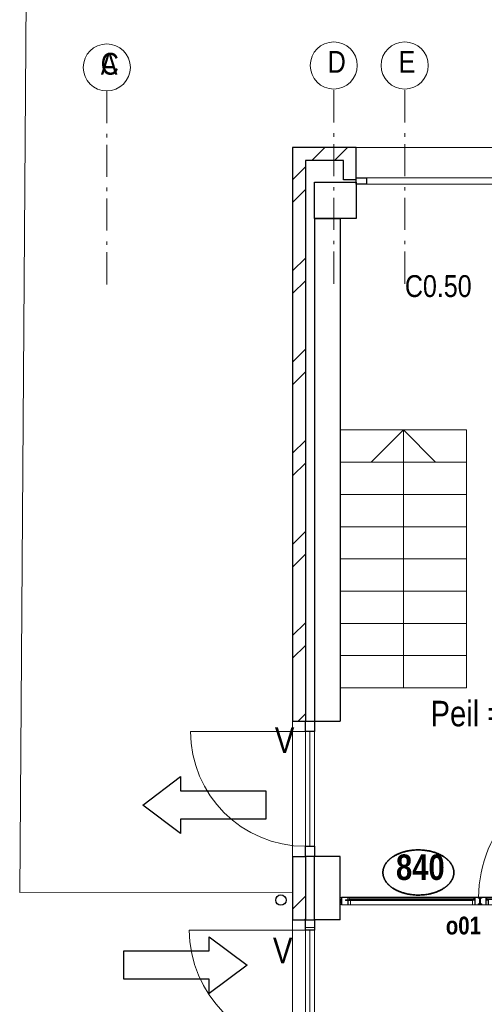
# Model space of a CAD drawing. Header units: millimetres. Extents: x 18442 to 242186, y -49554 to 63508.
# Tile 59 of 175: x 166100 to 169703, y 27796 to 35433. Entities that reach past the tile are written whole.
import ezdxf
from ezdxf.enums import TextEntityAlignment as Align

# ---------------------------------------------------------------- set-up
doc = ezdxf.new("R2010")
doc.units = ezdxf.units.MM
doc.header["$LTSCALE"] = 400
doc.header["$PDMODE"] = 1
doc.header["$PDSIZE"] = 15
doc.linetypes.add('STYLE_06', pattern=[1.041641, 0.625, -0.208282, 0.069427, -0.138931])
for name, color, linetype, lineweight in [('BA-Vluchtwegaanduiding', 43, 'Continuous', 9), ('Buitenkozijnen', 140, 'Continuous', 15), ('Detailaanduiding', 5, 'Continuous', 70), ('Kozijnmerken', 43, 'Continuous', 9), ('mat-baksteen', 5, 'Continuous', 25), ('mat-beton (ihwg)', 5, 'Continuous', 25), ('mat-glas-vert', 140, 'Continuous', 15), ('MAT-kit', 140, 'Continuous', 5), ('mat-kunststof', 43, 'Continuous', 9), ('mat-staal', 5, 'Continuous', 25), ('None', 7, 'Continuous', 9), ('Ruimtenummers', 92, 'Continuous', 25), ('Sloopwerk', 92, 'Continuous', 25), ('Tekst', 140, 'Continuous', 15)]:
    doc.layers.add(name, color=color, linetype=linetype, lineweight=lineweight)
doc.layers.get('Kozijnmerken').off()
doc.styles.add('Arial Narrow', font='ARIALN.TTF', dxfattribs={"height": 211.666667})
doc.styles.add('Arial Narrow (bold)', font='ARIALNB.TTF', dxfattribs={"height": 172.861111})
doc.styles.get("Standard").update_dxf_attribs({"font": 'arial.ttf'})

# ---------------------------------------------------------------- blocks, each defined once
blk = doc.blocks.new('*X1002')
at = {"layer": 'None', "lineweight": 9}
for p, q in [((-11028.8, 40590), (-10928.8, 40690)), ((-10852.4, 40590), (-10752.4, 40690))]:
    blk.add_line(p, q, dxfattribs=at)
blk = doc.blocks.new('*X1003')
at = {"layer": 'None', "lineweight": 9}
for p, q in [((-11178.9, 40439.9), (-11078.9, 40539.9)), ((-11178.9, 40263.5), (-11078.9, 40363.5)), ((-11178.9, 39732.7), (-11078.9, 39832.7)), ((-11178.9, 39556.4), (-11078.9, 39656.4)), ((-11178.9, 39025.6), (-11078.9, 39125.6)), ((-11178.9, 38849.3), (-11078.9, 38949.3)), ((-11178.9, 38318.5), (-11078.9, 38418.5)), ((-11178.9, 38142.1), (-11078.9, 38242.1)), ((-11178.9, 37611.4), (-11078.9, 37711.4)), ((-11178.9, 37435), (-11078.9, 37535)), ((-11178.9, 36904.3), (-11078.9, 37004.3)), ((-11178.9, 36727.9), (-11078.9, 36827.9)), ((-11136.2, 36240), (-11078.9, 36297.2))]:
    blk.add_line(p, q, dxfattribs=at)
blk = doc.blocks.new('*X1004')
at = {"layer": 'None', "lineweight": 9}
for p, q in [((-11178.9, 34783), (-11078.9, 34883)), ((-11085.6, 34700), (-11078.9, 34706.6))]:
    blk.add_line(p, q, dxfattribs=at)
blk = doc.blocks.new('*U1047')
at = {"layer": 'Buitenkozijnen', "lineweight": 15}
for p, q in [((0, 25), (1985, 25)), ((0, -25), (0, 25)), ((1985, -25), (1985, 25)), ((0, -25), (1985, -25))]:
    blk.add_line(p, q, dxfattribs=at)
blk = doc.blocks.new('Gevelpui best 1985')
at = {"layer": 'Buitenkozijnen', "color": 43, "lineweight": 9}
blk.add_line((0, 259.8), (1985, 259.8), dxfattribs=at)
at = {"layer": 'Buitenkozijnen', "color": 92, "lineweight": 25}
for points in [[(0, -25), (0, 25), (80, 25), (80, -25)], [(1905, -25), (1905, 25), (1985, 25), (1985, -25)]]:
    blk.add_lwpolyline(points, close=True, dxfattribs=at)
at = {"layer": 'Buitenkozijnen'}
blk.add_blockref('*U1047', (0, 0), dxfattribs=at)
blk = doc.blocks.new('*U1049')
at = {"layer": 'Buitenkozijnen', "lineweight": 15}
for p, q in [((70, 0), (0, 0)), ((0, -1770), (0, 0)), ((70, -1770), (70, 0)), ((70, -1770), (0, -1770))]:
    blk.add_line(p, q, dxfattribs=at)
blk = doc.blocks.new('Gevelpui vluchtdeur 1830')
at = {"layer": 'Buitenkozijnen', "color": 43, "lineweight": 9}
blk.add_line((-100, -1770), (-100, 60), dxfattribs=at)
at = {"layer": 'Buitenkozijnen', "color": 140, "linetype": 'Continuous', "lineweight": 15}
blk.add_line((0, -20), (-900, -20), dxfattribs=at)
at = {"layer": 'Buitenkozijnen', "color": 92, "lineweight": 25}
for points in [[(0, 60), (70, 60), (70, -20), (0, -20)], [(0, -920), (70, -920), (70, -1000), (0, -1000)], [(0, -1690), (70, -1690), (70, -1770), (0, -1770)]]:
    blk.add_lwpolyline(points, close=True, dxfattribs=at)
at = {"layer": 'Buitenkozijnen', "color": 140, "linetype": 'Continuous', "lineweight": 15}
blk.add_lwpolyline([(0, -20), (35, -20), (35, -920), (0, -920)], close=True, dxfattribs=at)
blk.add_arc((0, -20), 900, 180, 270, dxfattribs=at)
at = {"layer": 'Buitenkozijnen'}
blk.add_blockref('*U1049', (0, 0), dxfattribs=at)
blk = doc.blocks.new('*U1051')
at = {"layer": 'Buitenkozijnen', "lineweight": 15}
for p, q in [((70, 0), (0, 0)), ((0, -1050), (0, 0)), ((70, -1050), (70, 0)), ((70, -1050), (0, -1050))]:
    blk.add_line(p, q, dxfattribs=at)
blk = doc.blocks.new('Gevelpui vluchtdeur 1050')
at = {"layer": 'Buitenkozijnen', "color": 43, "lineweight": 9}
blk.add_line((-100, -1050), (-100, 0), dxfattribs=at)
at = {"layer": 'Buitenkozijnen', "color": 140, "linetype": 'Continuous', "lineweight": 15}
blk.add_line((0, -80), (-890, -80), dxfattribs=at)
at = {"layer": 'Buitenkozijnen', "color": 92, "lineweight": 25}
for points in [[(0, 0), (70, 0), (70, -80), (0, -80)], [(0, -970), (70, -970), (70, -1050), (0, -1050)]]:
    blk.add_lwpolyline(points, close=True, dxfattribs=at)
at = {"layer": 'Buitenkozijnen', "color": 140, "linetype": 'Continuous', "lineweight": 15}
blk.add_lwpolyline([(0, -80), (35, -80), (35, -970), (0, -970)], close=True, dxfattribs=at)
blk.add_arc((0, -80), 890, 180, 270, dxfattribs=at)
at = {"layer": 'Buitenkozijnen'}
blk.add_blockref('*U1051', (0, 0), dxfattribs=at)
blk = doc.blocks.new('HWA')
at = {"layer": 'None', "color": 92, "linetype": 'Continuous', "lineweight": 25}
blk.add_circle((0, -74), 40, dxfattribs=at)
blk = doc.blocks.new('*U1170')
at = {"layer": 'Sloopwerk', "color": 140, "linetype": 'Continuous', "lineweight": 9}
for q in [(-13235.3, 43081.4), (-11178.9, 34915)]:
    blk.add_line((-13294.3, 34911), q, dxfattribs=at)
blk = doc.blocks.new('*U1171')
at = {"layer": 'Sloopwerk', "color": 7}
blk.add_blockref('*U1170', (0, 0), dxfattribs=at)
blk = doc.blocks.new('*U1172')
at = {"layer": 'Sloopwerk', "color": 7}
blk.add_blockref('*U1171', (0, 0), dxfattribs=at)
blk = doc.blocks.new('Overige in en uitgangen')
at = {"layer": 'BA-Vluchtwegaanduiding', "color": 92, "linetype": 'Continuous', "lineweight": 25}
blk.add_lwpolyline([(-274.1, -220.5), (-274.1, -110.3), (-935.6, -110.3), (-935.6, 110.2), (-274.1, 110.2), (-274.1, 220.5), (19.9, 0)], close=True, dxfattribs=at)
blk = doc.blocks.new('Vluchtdeuraanduiding')
at = {"layer": 'BA-Vluchtwegaanduiding', "color": 43, "insert": (-106.9, 168.5), "char_height": 197.6, "attachment_point": 1, "style": 'Arial Narrow'}
blk.add_mtext('V', dxfattribs=at)
blk = doc.blocks.new('Kozijnmerk 50')
at = {"layer": 'None', "color": 43, "style": 'Arial Narrow (bold)'}
blk.add_attdef('merk', text='', height=138.3, dxfattribs=at).set_placement((0, 0), align=Align.MIDDLE_CENTER)
blk = doc.blocks.new('Detail')
at = {"layer": 'Detailaanduiding', "color": 1, "linetype": 'Continuous', "lineweight": 35}
blk.add_open_spline([(-134.1, 153.9), (-70.3, 177.4), (77, 177.4), (140.9, 153.9), (204.7, 130.5), (241.5, 89.9), (278.4, 49.3), (278.4, 2.4), (278.4, -44.5), (241.5, -85.1), (204.7, -125.7), (140.9, -149.2), (77, -172.6), (-70.3, -172.6), (-134.1, -149.2), (-198, -125.7), (-234.8, -85.1), (-271.6, -44.5), (-271.6, 2.4), (-271.6, 49.3), (-234.8, 89.9), (-198, 130.5), (-134.1, 153.9)], degree=2, knots=[0, 0, 0, 0.097932, 0.195864, 0.195864, 0.280023, 0.280023, 0.347931, 0.347931, 0.415846, 0.415846, 0.5, 0.5, 0.597932, 0.695864, 0.695864, 0.780023, 0.780023, 0.847931, 0.847931, 0.915846, 0.915846, 1, 1, 1], dxfattribs=at)
at = {"layer": 'Detailaanduiding', "style": 'Arial Narrow (bold)'}
blk.add_attdef('Detail', text='', height=197.6, dxfattribs=at).set_placement((-170.2, 142.2), align=Align.TOP_LEFT)
at = {"layer": 'None', "color": 0, "flags": 1}
blk.add_attdef('Fragment', (-271.6, -528.2), '', height=197.6, dxfattribs=at)
blk = doc.blocks.new('*X2066')
at = {"layer": 'None', "lineweight": 5}
blk.add_line((-9789.4, 34850), (-10769, 34850), dxfattribs=at)
blk = doc.blocks.new('*U2067')
at = {"layer": 'mat-kunststof', "lineweight": 9}
blk.add_lwpolyline([(-10808.9, 34829.9), (-10798.9, 34829.9), (-10798.9, 34860.5), (-10808.9, 34860.5)], close=True, dxfattribs=at)
at = {"layer": 'None', "lineweight": 9}
blk.add_lwpolyline([(-10808.9, 34829.9), (-10798.9, 34860.5), (-10808.9, 34860.5), (-10798.9, 34829.9)], dxfattribs=at)
blk = doc.blocks.new('*U2068')
at = {"layer": 'MAT-kit', "color": 9, "linetype": 'Continuous', "lineweight": 5}
for points in [[(-10808.9, 34872.7), (-10803.5, 34870.8), (-10798.9, 34872.7), (-10798.9, 34866.6), (-10798.9, 34860.5), (-10803.9, 34860.5), (-10808.9, 34860.5), (-10808.9, 34866.6), (-10808.9, 34872.7)], [(-10808.9, 34817.7), (-10803.5, 34819.6), (-10798.9, 34817.7), (-10798.9, 34823.8), (-10798.9, 34829.9), (-10803.9, 34829.9), (-10808.9, 34829.9), (-10808.9, 34823.8), (-10808.9, 34817.7)]]:
    blk.add_open_spline(points, degree=2, knots=[0, 0, 0, 0.229184, 0.229184, 0.5027, 0.5027, 0.726485, 0.726485, 1, 1, 1], dxfattribs=at)
at = {"layer": 'None', "color": 7}
blk.add_blockref('*U2067', (0, 0), dxfattribs=at)
blk = doc.blocks.new('jan404.129')
at = {"layer": 'None', "lineweight": 15, "flags": 128}
for points in [[(-10, 14.85), (-10, -24.79), (10, -24.79), (10, 14.85)], [(8.5, 13.35), (8.5, -23.29), (-8.5, -23.29), (-8.5, 13.35)]]:
    blk.add_lwpolyline(points, close=True, dxfattribs=at)
blk = doc.blocks.new('*U2069')
at = {"layer": 'None', "color": 7, "linetype": 'Continuous', "lineweight": 15}
for p, q in [((-10798.9, 34873.5), (-10798.9, 34816.5)), ((-10731, 34875), (-10797.4, 34875)), ((-10797.4, 34873.5), (-10797.4, 34816.5)), ((-10749.5, 34873.5), (-10797.4, 34873.5)), ((-10751, 34816.5), (-10751, 34872)), ((-10731, 34873.5), (-10749.5, 34873.5)), ((-10749.5, 34816.5), (-10749.5, 34872)), ((-10749.5, 34872), (-10731, 34872)), ((-10797.4, 34816.5), (-10751, 34816.5)), ((-10797.4, 34815), (-10751, 34815))]:
    blk.add_line(p, q, dxfattribs=at)
for centre, start, end in [((-10797.4, 34873.5), 90, 180), ((-10749.5, 34872), 90, 180), ((-10731, 34873.5), 0, 90), ((-10731, 34873.5), 270, 0), ((-10797.4, 34816.5), 180, 270), ((-10751, 34816.5), 270, 0)]:
    blk.add_arc(centre, 1.5, start, end, dxfattribs=at)
at = {"layer": 'None', "linetype": 'Continuous', "lineweight": 5}
blk.add_point((-10798.9, 34840), dxfattribs=at)
at = {"layer": 'mat-staal', "color": 7, "xscale": -1, "rotation": 180}
blk.add_blockref('jan404.129', (-10738.9, 34829.9), dxfattribs=at)
blk = doc.blocks.new('*U2070')
at = {"layer": 'None', "color": 7, "linetype": 'Continuous', "lineweight": 15}
for p, q in [((-8758.9, 34866.5), (-8758.7, 34867.2)), ((-8758.9, 34866.5), (-8758.9, 34833.9)), ((-8758.9, 34833.9), (-8758.9, 34823.5)), ((-8758.7, 34867.2), (-8758.2, 34867.8)), ((-8758.2, 34867.8), (-8757.4, 34868)), ((-8748.9, 34868), (-8757.4, 34868)), ((-8748.9, 34866.5), (-8757.4, 34866.5)), ((-8757.4, 34866.5), (-8757.4, 34833.9)), ((-8757.4, 34833.9), (-8757.4, 34823.5)), ((-8748.9, 34873.5), (-8748.7, 34874.2)), ((-8748.9, 34873.5), (-8748.9, 34868)), ((-8748.2, 34866.7), (-8748.9, 34866.5)), ((-8748.7, 34874.2), (-8748.2, 34874.8)), ((-8748.2, 34874.8), (-8747.4, 34875)), ((-8747.6, 34867.2), (-8748.2, 34866.7)), ((-8747.4, 34868), (-8747.6, 34867.2)), ((-8739.1, 34875), (-8747.4, 34875)), ((-8747.4, 34873.5), (-8747.4, 34868)), ((-8739.1, 34873.5), (-8747.4, 34873.5)), ((-8710.4, 34875), (-8739.1, 34875)), ((-8710.4, 34873.5), (-8739.1, 34873.5)), ((-8710.4, 34875), (-8709.7, 34874.8)), ((-8710.4, 34833.9), (-8710.4, 34873.5)), ((-8710.4, 34816.5), (-8710.4, 34833.9)), ((-8709.7, 34874.8), (-8709.1, 34874.2)), ((-8709.1, 34874.2), (-8708.9, 34873.5)), ((-8708.9, 34833.9), (-8708.9, 34873.5)), ((-8708.9, 34816.5), (-8708.9, 34833.9)), ((-8771.9, 34816.5), (-8771.7, 34817.2)), ((-8771.9, 34816.5), (-8771.7, 34815.7)), ((-8771.7, 34817.2), (-8771.2, 34817.8)), ((-8771.7, 34815.7), (-8771.2, 34815.2)), ((-8771.2, 34817.8), (-8770.4, 34818)), ((-8771.2, 34815.2), (-8770.4, 34815)), ((-8750.9, 34818), (-8770.4, 34818)), ((-8770.4, 34816.5), (-8750.9, 34816.5)), ((-8770.4, 34815), (-8739.1, 34815)), ((-8758.9, 34823.5), (-8758.7, 34822.7)), ((-8758.7, 34822.7), (-8758.2, 34822.2)), ((-8758.2, 34822.2), (-8757.4, 34822)), ((-8757.4, 34823.5), (-8750.9, 34823.5)), ((-8757.4, 34822), (-8750.9, 34822)), ((-8750, 34823.4), (-8750.9, 34823.5)), ((-8750.9, 34822), (-8750.4, 34821.9)), ((-8750.4, 34818.1), (-8750.9, 34818)), ((-8750, 34816.6), (-8750.9, 34816.5)), ((-8750.9, 34816.5), (-8739.1, 34816.5)), ((-8750.4, 34821.9), (-8749.9, 34821.7)), ((-8749.9, 34818.3), (-8750.4, 34818.1)), ((-8749.2, 34823), (-8750, 34823.4)), ((-8749.2, 34817), (-8750, 34816.6)), ((-8749.9, 34821.7), (-8749.5, 34821.4)), ((-8749.5, 34818.6), (-8749.9, 34818.3)), ((-8749.5, 34821.4), (-8749.2, 34821)), ((-8749.2, 34819), (-8749.5, 34818.6)), ((-8748.5, 34822.5), (-8749.2, 34823)), ((-8749.2, 34821), (-8749, 34820.5)), ((-8749, 34819.5), (-8749.2, 34819)), ((-8748.5, 34817.5), (-8749.2, 34817)), ((-8749, 34820.5), (-8748.9, 34820)), ((-8748.9, 34820), (-8749, 34819.5)), ((-8747.9, 34821.7), (-8748.5, 34822.5)), ((-8747.9, 34818.2), (-8748.5, 34817.5)), ((-8747.6, 34820.9), (-8747.9, 34821.7)), ((-8747.6, 34819.1), (-8747.9, 34818.2)), ((-8747.4, 34820), (-8747.6, 34820.9)), ((-8747.4, 34820), (-8747.6, 34819.1)), ((-8739.1, 34816.5), (-8710.4, 34816.5)), ((-8739.1, 34815), (-8710.4, 34815)), ((-8709.7, 34815.2), (-8710.4, 34815)), ((-8709.1, 34815.7), (-8709.7, 34815.2)), ((-8708.9, 34816.5), (-8709.1, 34815.7))]:
    blk.add_line(p, q, dxfattribs=at)
blk = doc.blocks.new('*U2071')
at = {"layer": 'None', "linetype": 'Continuous', "lineweight": 5}
blk.add_point((-8736.9, 34815), dxfattribs=at)
at = {"layer": 'None', "color": 7}
blk.add_blockref('*U2070', (0, 0), dxfattribs=at)
blk = doc.blocks.new('*U2072')
at = {"layer": 'None', "color": 7, "linetype": 'Continuous', "lineweight": 15}
for p, q in [((-8755.4, 34875), (-8838.9, 34875)), ((-8838.9, 34873.5), (-8838.7, 34874.2)), ((-8838.7, 34872.7), (-8838.9, 34873.5)), ((-8774.9, 34873.5), (-8838.9, 34873.5)), ((-8838.7, 34874.2), (-8838.2, 34874.8)), ((-8838.2, 34872.2), (-8838.7, 34872.7)), ((-8838.2, 34874.8), (-8837.4, 34875)), ((-8837.4, 34872), (-8838.2, 34872.2)), ((-8818.9, 34875), (-8837.4, 34875)), ((-8818.9, 34873.5), (-8837.4, 34873.5)), ((-8837.4, 34872), (-8818.9, 34872)), ((-8818.9, 34873.5), (-8818.2, 34873.3)), ((-8818.9, 34872), (-8818.9, 34853.8)), ((-8818.9, 34853.8), (-8818.9, 34816.5)), ((-8818.2, 34873.3), (-8817.6, 34872.7)), ((-8817.6, 34872.7), (-8817.4, 34872)), ((-8817.4, 34872), (-8817.4, 34853.8)), ((-8817.4, 34853.8), (-8817.4, 34816.5)), ((-8778.4, 34870), (-8778.3, 34870.9)), ((-8778.4, 34870), (-8778.3, 34869.1)), ((-8778.3, 34870.9), (-8778, 34871.7)), ((-8778.3, 34869.1), (-8778, 34868.2)), ((-8778, 34871.7), (-8777.4, 34872.5)), ((-8778, 34868.2), (-8777.4, 34867.5)), ((-8777.4, 34872.5), (-8776.7, 34873)), ((-8777.4, 34867.5), (-8776.7, 34867)), ((-8776.9, 34870.5), (-8776.7, 34871)), ((-8776.9, 34870), (-8776.9, 34870.5)), ((-8776.9, 34869.5), (-8776.9, 34870)), ((-8776.7, 34869), (-8776.9, 34869.5)), ((-8776.7, 34873), (-8775.9, 34873.4)), ((-8776.7, 34871), (-8776.4, 34871.4)), ((-8776.4, 34868.6), (-8776.7, 34869)), ((-8776.7, 34867), (-8775.9, 34866.6)), ((-8776.4, 34871.4), (-8775.9, 34871.7)), ((-8775.9, 34868.3), (-8776.4, 34868.6)), ((-8775.9, 34873.4), (-8774.9, 34873.5)), ((-8775.9, 34871.7), (-8775.5, 34871.9)), ((-8775.5, 34868.1), (-8775.9, 34868.3)), ((-8775.9, 34866.6), (-8774.9, 34866.5)), ((-8775.5, 34871.9), (-8774.9, 34872)), ((-8774.9, 34868), (-8775.5, 34868.1)), ((-8774.9, 34873.5), (-8755.4, 34873.5)), ((-8774.9, 34872), (-8755.4, 34872)), ((-8768.4, 34868), (-8774.9, 34868)), ((-8768.4, 34866.5), (-8774.9, 34866.5)), ((-8768.4, 34868), (-8767.7, 34867.8)), ((-8768.4, 34853.8), (-8768.4, 34866.5)), ((-8768.4, 34823.5), (-8768.4, 34853.8)), ((-8767.7, 34867.8), (-8767.1, 34867.2)), ((-8767.1, 34867.2), (-8766.9, 34866.5)), ((-8766.9, 34853.8), (-8766.9, 34866.5)), ((-8766.9, 34823.5), (-8766.9, 34853.8)), ((-8754.7, 34874.8), (-8755.4, 34875)), ((-8754.7, 34872.2), (-8755.4, 34872)), ((-8754.1, 34874.2), (-8754.7, 34874.8)), ((-8754.1, 34872.7), (-8754.7, 34872.2)), ((-8753.9, 34873.5), (-8754.1, 34874.2)), ((-8753.9, 34873.5), (-8754.1, 34872.7)), ((-8837.4, 34815), (-8778.4, 34815)), ((-8818.9, 34816.5), (-8818.7, 34815.7)), ((-8818.7, 34815.7), (-8818.2, 34815.2)), ((-8818.2, 34815.2), (-8817.4, 34815)), ((-8817.4, 34816.5), (-8778.4, 34816.5)), ((-8778.4, 34822), (-8778.2, 34822.7)), ((-8778.4, 34816.5), (-8778.4, 34822)), ((-8777.7, 34815.2), (-8778.4, 34815)), ((-8778.2, 34822.7), (-8777.7, 34823.3)), ((-8777.7, 34823.3), (-8776.9, 34823.5)), ((-8777.1, 34815.7), (-8777.7, 34815.2)), ((-8776.9, 34816.5), (-8777.1, 34815.7)), ((-8776.9, 34823.5), (-8768.4, 34823.5)), ((-8776.9, 34822), (-8768.4, 34822)), ((-8776.9, 34816.5), (-8776.9, 34822)), ((-8767.7, 34822.2), (-8768.4, 34822)), ((-8767.1, 34822.7), (-8767.7, 34822.2)), ((-8766.9, 34823.5), (-8767.1, 34822.7))]:
    blk.add_line(p, q, dxfattribs=at)
at = {"layer": 'mat-staal', "color": 7, "xscale": -1, "rotation": 180}
blk.add_blockref('jan404.129', (-8828.9, 34829.8), dxfattribs=at)
blk = doc.blocks.new('*U2073')
at = {"layer": 'None'}
blk.add_blockref('*U2072', (0, 0), dxfattribs=at)
blk = doc.blocks.new('*U2074')
at = {"layer": 'mat-kunststof', "lineweight": 9}
blk.add_lwpolyline([(-8698.9, 34829.9), (-8708.9, 34829.9), (-8708.9, 34860.5), (-8698.9, 34860.5)], close=True, dxfattribs=at)
at = {"layer": 'None', "lineweight": 9}
blk.add_lwpolyline([(-8698.9, 34829.9), (-8708.9, 34860.5), (-8698.9, 34860.5), (-8708.9, 34829.9)], dxfattribs=at)
blk = doc.blocks.new('*U2075')
at = {"layer": 'MAT-kit', "color": 9, "linetype": 'Continuous', "lineweight": 5}
for points in [[(-8698.9, 34872.7), (-8704.3, 34870.8), (-8708.9, 34872.7), (-8708.9, 34866.6), (-8708.9, 34860.5), (-8703.9, 34860.5), (-8698.9, 34860.5), (-8698.9, 34866.6), (-8698.9, 34872.7)], [(-8698.9, 34817.7), (-8704.3, 34819.6), (-8708.9, 34817.7), (-8708.9, 34823.8), (-8708.9, 34829.9), (-8703.9, 34829.9), (-8698.9, 34829.9), (-8698.9, 34823.8), (-8698.9, 34817.7)]]:
    blk.add_open_spline(points, degree=2, knots=[0, 0, 0, 0.229184, 0.229184, 0.5027, 0.5027, 0.726485, 0.726485, 1, 1, 1], dxfattribs=at)
at = {"layer": 'None', "color": 7}
blk.add_blockref('*U2074', (0, 0), dxfattribs=at)
blk = doc.blocks.new('*U2076')
at = {"layer": 'None', "color": 7, "linetype": 'Continuous', "lineweight": 15}
for p, q in [((-9783.9, 34873.5), (-9783.7, 34874.2)), ((-9783.9, 34873.5), (-9783.7, 34872.7)), ((-9783.9, 34873.5), (-9753.8, 34873.5)), ((-9783.7, 34874.2), (-9783.2, 34874.8)), ((-9783.7, 34872.7), (-9783.2, 34872.2)), ((-9783.2, 34874.8), (-9782.4, 34875)), ((-9783.2, 34872.2), (-9782.4, 34872)), ((-9782.4, 34875), (-9753.8, 34875)), ((-9782.4, 34873.5), (-9763.9, 34873.5)), ((-9763.9, 34872), (-9782.4, 34872)), ((-9763.2, 34873.3), (-9763.9, 34873.5)), ((-9763.9, 34833.9), (-9763.9, 34872)), ((-9763.9, 34816.5), (-9763.9, 34833.9)), ((-9762.6, 34872.7), (-9763.2, 34873.3)), ((-9762.4, 34872), (-9762.6, 34872.7)), ((-9762.4, 34833.9), (-9762.4, 34872)), ((-9762.4, 34816.5), (-9762.4, 34833.9)), ((-9753.8, 34875), (-9739.9, 34875)), ((-9753.8, 34873.5), (-9739.9, 34873.5)), ((-9739.2, 34874.8), (-9739.9, 34875)), ((-9739.9, 34873.5), (-9739.9, 34868)), ((-9739.9, 34868), (-9739.7, 34867.2)), ((-9739.7, 34867.2), (-9739.2, 34866.7)), ((-9738.6, 34874.2), (-9739.2, 34874.8)), ((-9739.2, 34866.7), (-9738.4, 34866.5)), ((-9738.4, 34873.5), (-9738.6, 34874.2)), ((-9738.4, 34873.5), (-9738.4, 34868)), ((-9738.4, 34868), (-9729.9, 34868)), ((-9738.4, 34866.5), (-9729.9, 34866.5)), ((-9735.4, 34873.5), (-9735.2, 34874.2)), ((-9735.4, 34873.5), (-9735.2, 34872.7)), ((-9735.2, 34874.2), (-9734.7, 34874.8)), ((-9735.2, 34872.7), (-9734.7, 34872.2)), ((-9734.7, 34874.8), (-9733.9, 34875)), ((-9734.7, 34872.2), (-9733.9, 34872)), ((-9733.9, 34875), (-9658.9, 34875)), ((-9714.4, 34873.5), (-9733.9, 34873.5)), ((-9714.4, 34872), (-9733.9, 34872)), ((-9729.2, 34867.8), (-9729.9, 34868)), ((-9729.9, 34866.5), (-9729.9, 34833.9)), ((-9729.9, 34833.9), (-9729.9, 34823.5)), ((-9728.6, 34867.2), (-9729.2, 34867.8)), ((-9728.4, 34866.5), (-9728.6, 34867.2)), ((-9728.4, 34866.5), (-9728.4, 34833.9)), ((-9728.4, 34833.9), (-9728.4, 34823.5)), ((-9722.2, 34867.2), (-9722.4, 34866.5)), ((-9722.4, 34853.8), (-9722.4, 34866.5)), ((-9722.4, 34823.5), (-9722.4, 34853.8)), ((-9721.7, 34867.8), (-9722.2, 34867.2)), ((-9720.9, 34868), (-9721.7, 34867.8)), ((-9720.9, 34868), (-9714.4, 34868)), ((-9720.9, 34866.5), (-9714.4, 34866.5)), ((-9720.9, 34853.8), (-9720.9, 34866.5)), ((-9720.9, 34823.5), (-9720.9, 34853.8)), ((-9713.5, 34873.4), (-9714.4, 34873.5)), ((-9714.4, 34873.5), (-9658.9, 34873.5)), ((-9713.9, 34871.9), (-9714.4, 34872)), ((-9714.4, 34868), (-9713.9, 34868.1)), ((-9713.5, 34866.6), (-9714.4, 34866.5)), ((-9713.4, 34871.7), (-9713.9, 34871.9)), ((-9713.9, 34868.1), (-9713.4, 34868.3)), ((-9712.7, 34873), (-9713.5, 34873.4)), ((-9712.7, 34867), (-9713.5, 34866.6)), ((-9713, 34871.4), (-9713.4, 34871.7)), ((-9713.4, 34868.3), (-9713, 34868.6)), ((-9712.7, 34871), (-9713, 34871.4)), ((-9713, 34868.6), (-9712.7, 34869)), ((-9712, 34872.5), (-9712.7, 34873)), ((-9712.5, 34870.5), (-9712.7, 34871)), ((-9712.7, 34869), (-9712.5, 34869.5)), ((-9712, 34867.5), (-9712.7, 34867)), ((-9712.4, 34870), (-9712.5, 34870.5)), ((-9712.5, 34869.5), (-9712.4, 34870)), ((-9711.4, 34871.7), (-9712, 34872.5)), ((-9711.4, 34868.2), (-9712, 34867.5)), ((-9711.1, 34870.9), (-9711.4, 34871.7)), ((-9711.1, 34869.1), (-9711.4, 34868.2)), ((-9710.9, 34870), (-9711.1, 34870.9)), ((-9710.9, 34870), (-9711.1, 34869.1)), ((-9680.3, 34872.7), (-9680.4, 34872)), ((-9680.4, 34872), (-9680.4, 34853.8)), ((-9680.4, 34853.8), (-9680.4, 34816.5)), ((-9679.7, 34873.3), (-9680.3, 34872.7)), ((-9678.9, 34873.5), (-9679.7, 34873.3)), ((-9678.9, 34875), (-9660.4, 34875)), ((-9678.9, 34873.5), (-9660.4, 34873.5)), ((-9660.4, 34872), (-9678.9, 34872)), ((-9678.9, 34872), (-9678.9, 34853.8)), ((-9678.9, 34853.8), (-9678.9, 34816.5)), ((-9659.7, 34874.8), (-9660.4, 34875)), ((-9660.4, 34872), (-9659.7, 34872.2)), ((-9659.1, 34874.2), (-9659.7, 34874.8)), ((-9659.7, 34872.2), (-9659.1, 34872.7)), ((-9658.9, 34873.5), (-9659.1, 34874.2)), ((-9659.1, 34872.7), (-9658.9, 34873.5)), ((-9763.9, 34816.5), (-9763.7, 34815.7)), ((-9763.7, 34815.7), (-9763.2, 34815.2)), ((-9763.2, 34815.2), (-9762.4, 34815)), ((-9753.8, 34815), (-9763.2, 34815.2)), ((-9753.8, 34816.5), (-9762.4, 34816.5)), ((-9736.4, 34816.5), (-9753.8, 34816.5)), ((-9716.9, 34815), (-9753.8, 34815)), ((-9739.9, 34820), (-9739.8, 34820.9)), ((-9739.9, 34820), (-9739.8, 34819.1)), ((-9739.8, 34820.9), (-9739.5, 34821.7)), ((-9739.8, 34819.1), (-9739.5, 34818.2)), ((-9739.5, 34821.7), (-9738.9, 34822.5)), ((-9739.5, 34818.2), (-9738.9, 34817.5)), ((-9738.9, 34822.5), (-9738.2, 34823)), ((-9738.9, 34817.5), (-9738.2, 34817)), ((-9738.2, 34821), (-9738.4, 34820.5)), ((-9738.4, 34820.5), (-9738.4, 34820)), ((-9738.4, 34820), (-9738.4, 34819.5)), ((-9738.4, 34819.5), (-9738.2, 34819)), ((-9738.2, 34823), (-9737.4, 34823.4)), ((-9737.9, 34821.4), (-9738.2, 34821)), ((-9738.2, 34819), (-9737.9, 34818.6)), ((-9738.2, 34817), (-9737.4, 34816.6)), ((-9737.4, 34821.7), (-9737.9, 34821.4)), ((-9737.9, 34818.6), (-9737.4, 34818.3)), ((-9737.4, 34823.4), (-9736.4, 34823.5)), ((-9737, 34821.9), (-9737.4, 34821.7)), ((-9737.4, 34818.3), (-9737, 34818.1)), ((-9737.4, 34816.6), (-9736.4, 34816.5)), ((-9736.4, 34822), (-9737, 34821.9)), ((-9737, 34818.1), (-9736.4, 34818)), ((-9729.9, 34823.5), (-9736.4, 34823.5)), ((-9729.9, 34822), (-9736.4, 34822)), ((-9736.4, 34818), (-9716.9, 34818)), ((-9716.9, 34816.5), (-9736.4, 34816.5)), ((-9729.2, 34822.2), (-9729.9, 34822)), ((-9728.6, 34822.7), (-9729.2, 34822.2)), ((-9728.4, 34823.5), (-9728.6, 34822.7)), ((-9722.4, 34823.5), (-9722.2, 34822.7)), ((-9722.2, 34822.7), (-9721.7, 34822.2)), ((-9721.7, 34822.2), (-9720.9, 34822)), ((-9712.4, 34823.5), (-9720.9, 34823.5)), ((-9712.4, 34822), (-9720.9, 34822)), ((-9716.2, 34817.8), (-9716.9, 34818)), ((-9716.2, 34815.2), (-9716.9, 34815)), ((-9715.6, 34817.2), (-9716.2, 34817.8)), ((-9715.6, 34815.7), (-9716.2, 34815.2)), ((-9715.4, 34816.5), (-9715.6, 34817.2)), ((-9715.4, 34816.5), (-9715.6, 34815.7)), ((-9711.7, 34823.3), (-9712.4, 34823.5)), ((-9712.4, 34816.5), (-9712.4, 34822)), ((-9712.4, 34816.5), (-9712.2, 34815.7)), ((-9712.2, 34815.7), (-9711.7, 34815.2)), ((-9711.1, 34822.7), (-9711.7, 34823.3)), ((-9711.7, 34815.2), (-9710.9, 34815)), ((-9710.9, 34822), (-9711.1, 34822.7)), ((-9710.9, 34816.5), (-9710.9, 34822)), ((-9660.4, 34816.5), (-9710.9, 34816.5)), ((-9660.4, 34815), (-9710.9, 34815)), ((-9679.7, 34815.2), (-9680.4, 34815)), ((-9679.1, 34815.7), (-9679.7, 34815.2)), ((-9678.9, 34816.5), (-9679.1, 34815.7))]:
    blk.add_line(p, q, dxfattribs=at)
at = {"layer": 'None', "linetype": 'Continuous', "lineweight": 5}
blk.add_point((-9755.9, 34815), dxfattribs=at)
at = {"layer": 'mat-staal', "color": 7, "rotation": 180}
for p in [(-9773.9, 34829.9), (-9668.9, 34829.8)]:
    blk.add_blockref('jan404.129', p, dxfattribs=at)
blk = doc.blocks.new('*U2077')
at = {"layer": 'mat-glas-vert', "color": 140, "lineweight": 15}
for points in [[(-9789.4, 34848.4), (-10769, 34848.4), (-10769, 34855.9), (-9789.4, 34855.9)], [(-9772.4, 34858.4), (-10738.9, 34858.4), (-10738.9, 34868.4), (-9772.4, 34868.4)], [(-8828.9, 34858.4), (-9671, 34858.4), (-9671, 34868.4), (-8828.9, 34868.4)]]:
    blk.add_lwpolyline(points, close=True, dxfattribs=at)
at = {"layer": 'None', "color": 43, "linetype": 'Continuous', "lineweight": 9}
blk.add_line((-8758.9, 34873.5), (-8758.9, 35850.4), dxfattribs=at)
at = {"layer": 'None', "lineweight": 9}
blk.add_lwpolyline([(-10798.9, 34815), (-10798.9, 34875), (-8708.9, 34875), (-8708.9, 34815)], close=True, dxfattribs=at)
at = {"layer": 'None', "color": 43, "linetype": 'Continuous', "lineweight": 9}
blk.add_arc((-8759.1, 34874.2), 976.3, 89.98774, 180.04592, dxfattribs=at)
at = {"layer": 'mat-glas-vert', "color": 140}
blk.add_blockref('*X2066', (0, 0), dxfattribs=at)
at = {"layer": 'mat-staal', "color": 7}
for name in ['*U2068', '*U2075']:
    blk.add_blockref(name, (0, 0), dxfattribs=at)
at = {"layer": 'None', "color": 7}
for name in ['*U2069', '*U2076', '*U2073', '*U2071']:
    blk.add_blockref(name, (0, 0), dxfattribs=at)

msp = doc.modelspace()

# ---------------------------------------------------------------- linework, layer by layer
at = {"layer": 'mat-baksteen', "lineweight": 25}
for p, q in [((168710.7849, 34441.61885), (168215.7849, 34441.61885)), ((168215.7849, 34441.61885), (168215.7849, 29991.61885)), ((168710.7849, 34191.61885), (168710.7849, 34441.61885)), ((168610.7849, 34341.61885), (168315.7849, 34341.61885)), ((168315.7849, 34341.61885), (168315.7849, 29991.61885)), ((168610.7849, 34191.61885), (168610.7849, 34341.61885)), ((168710.7849, 34191.61885), (168610.7849, 34191.61885)), ((168215.7849, 29991.61885), (168315.7849, 29991.61885)), ((168215.7849, 28941.61885), (168215.7849, 28451.61885)), ((168215.7849, 28941.61885), (168315.7849, 28941.61885)), ((168315.7849, 28941.61885), (168315.7849, 28451.61885)), ((168215.7849, 28451.61885), (168315.7849, 28451.61885))]:
    msp.add_line(p, q, dxfattribs=at)
at = {"layer": 'mat-beton (ihwg)', "lineweight": 25}
for p, q in [((168385.82553, 33891.61885), (168385.82553, 29991.61885)), ((168385.82553, 33891.61885), (168585.82553, 33891.61885)), ((168585.82553, 33891.61885), (168585.82553, 29991.61885)), ((168385.82553, 29991.61885), (168585.82553, 29991.61885)), ((168585.82553, 28941.61885), (168385.82553, 28941.61885)), ((168385.82553, 28451.61885), (168385.82553, 28941.61885)), ((168585.82553, 28451.61885), (168585.82553, 28941.61885)), ((168585.82553, 28451.61885), (168385.82553, 28451.61885))]:
    msp.add_line(p, q, dxfattribs=at)
at = {"layer": 'mat-beton (ihwg)', "color": 92, "lineweight": 25}
msp.add_lwpolyline([(168385.82553, 33891.61885), (168385.82553, 34171.61885), (168710.7849, 34171.61885), (168710.7849, 33891.61885)], close=True, dxfattribs=at)
at = {"layer": 'None', "color": 7, "linetype": 'STYLE_06', "lineweight": 9}
for p, q in [((166775.78752, 34880.16198), (166775.78752, 33380.16198)), ((166775.78752, 34880.16198), (166775.78752, 33380.16198)), ((168535.74957, 34885.16693), (168535.74957, 33385.16693)), ((169085.74957, 34885.16693), (169085.74957, 33385.16693))]:
    msp.add_line(p, q, dxfattribs=at)
at = {"layer": 'None', "color": 140, "linetype": 'Continuous', "lineweight": 15}
for p, q in [((169075.82553, 32250.48735), (168825.82553, 32000.48735)), ((169075.82553, 30250.48735), (169075.82553, 32250.48735)), ((169075.82553, 32250.48735), (169325.82553, 32000.48735))]:
    msp.add_line(p, q, dxfattribs=at)
for points in [[(168585.82553, 32250.48735), (169565.82553, 32250.48735), (169565.82553, 32000.48735), (168585.82553, 32000.48735)], [(168585.82553, 32000.48735), (169565.82553, 32000.48735), (169565.82553, 31750.48735), (168585.82553, 31750.48735)], [(168585.82553, 31750.48735), (169565.82553, 31750.48735), (169565.82553, 31500.48735), (168585.82553, 31500.48735)], [(168585.82553, 31500.48735), (169565.82553, 31500.48735), (169565.82553, 31250.48735), (168585.82553, 31250.48735)], [(168585.82553, 31250.48735), (169565.82553, 31250.48735), (169565.82553, 31000.48735), (168585.82553, 31000.48735)], [(168585.82553, 31000.48735), (169565.82553, 31000.48735), (169565.82553, 30750.48735), (168585.82553, 30750.48735)], [(168585.82553, 30750.48735), (169565.82553, 30750.48735), (169565.82553, 30500.48735), (168585.82553, 30500.48735)], [(168585.82553, 30500.48735), (169565.82553, 30500.48735), (169565.82553, 30250.48735), (168585.82553, 30250.48735)]]:
    msp.add_lwpolyline(points, close=True, dxfattribs=at)
at = {"layer": 'None', "color": 43, "linetype": 'Continuous', "lineweight": 9}
for centre in [(166775.78752, 35062.76839), (166775.78752, 35062.76839), (168535.74957, 35077.78327), (169085.74957, 35077.78327)]:
    msp.add_circle(centre, 182.60642, dxfattribs=at)

# ---------------------------------------------------------------- block references
at = {"layer": 'BA-Vluchtwegaanduiding', "color": 7, "rotation": 180}
msp.add_blockref('Overige in en uitgangen', (167074.19741, 29341.36885), dxfattribs=at)
at = {"layer": 'BA-Vluchtwegaanduiding', "color": 7}
msp.add_blockref('Overige in en uitgangen', (167843.29572, 28099.90162), dxfattribs=at)
at = {"layer": 'Buitenkozijnen', "color": 7}
for name, p in [('Gevelpui best 1985', (168710.7849, 34181.84718)), ('Gevelpui vluchtdeur 1050', (168315.7849, 29991.61885)), ('Gevelpui vluchtdeur 1830', (168315.7849, 28391.61885))]:
    msp.add_blockref(name, p, dxfattribs=at)
at = {"layer": 'Detailaanduiding', "color": 7}
msp.add_blockref('Detail', (169188.65066, 28815.88361), dxfattribs=at).add_auto_attribs({'Detail': '840'})
at = {"layer": 'Kozijnmerken', "color": 7}
msp.add_blockref('Kozijnmerk 50', (169540.87458, 28406.78214), dxfattribs=at).add_auto_attribs({'merk': 'o01'})
at = {"layer": 'mat-baksteen'}
for name in ['*X1002', '*X1003', '*X1004']:
    msp.add_blockref(name, (179394.72553, -6248.38115), dxfattribs=at)
at = {"layer": 'None', "color": 7}
msp.add_blockref('*U2077', (179394.72553, -6248.38115), dxfattribs=at)
at = {"layer": 'None', "color": 7, "rotation": 275.5590596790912}
msp.add_blockref('HWA', (168199.72553, 28611.61885), dxfattribs=at)
at = {"layer": 'Sloopwerk', "color": 7}
msp.add_blockref('*U1172', (179394.72553, -6248.38115), dxfattribs=at)
at = {"layer": 'Tekst', "color": 7}
for p in [(168186.11718, 29774.79731), (168171.03108, 28143.66607)]:
    msp.add_blockref('Vluchtdeuraanduiding', p, dxfattribs=at)

# ---------------------------------------------------------------- texts
at = {"layer": 'None', "color": 8, "char_height": 169.33333, "attachment_point": 1, "rotation": 0.217245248, "style": 'Arial Narrow'}
for s, insert in [('A', (166728.78409, 35175.34857)), ('C', (166728.78409, 35175.34857)), ('D', (168488.74613, 35190.36345)), ('E', (169038.74613, 35190.36345))]:
    msp.add_mtext(s, dxfattribs=dict(at, insert=insert))
at = {"layer": 'Ruimtenummers', "insert": (169087.36776, 33451.38552), "char_height": 169.333333, "attachment_point": 1, "style": 'Arial Narrow'}
msp.add_mtext('C0.50', dxfattribs=at)
at = {"layer": 'Tekst', "color": 7, "insert": (169286.20038, 30149.75774), "char_height": 197.555556, "attachment_point": 1, "style": 'Arial Narrow'}
msp.add_mtext('Peil = 0\\P', dxfattribs=at)

doc.saveas('drawing.dxf')
